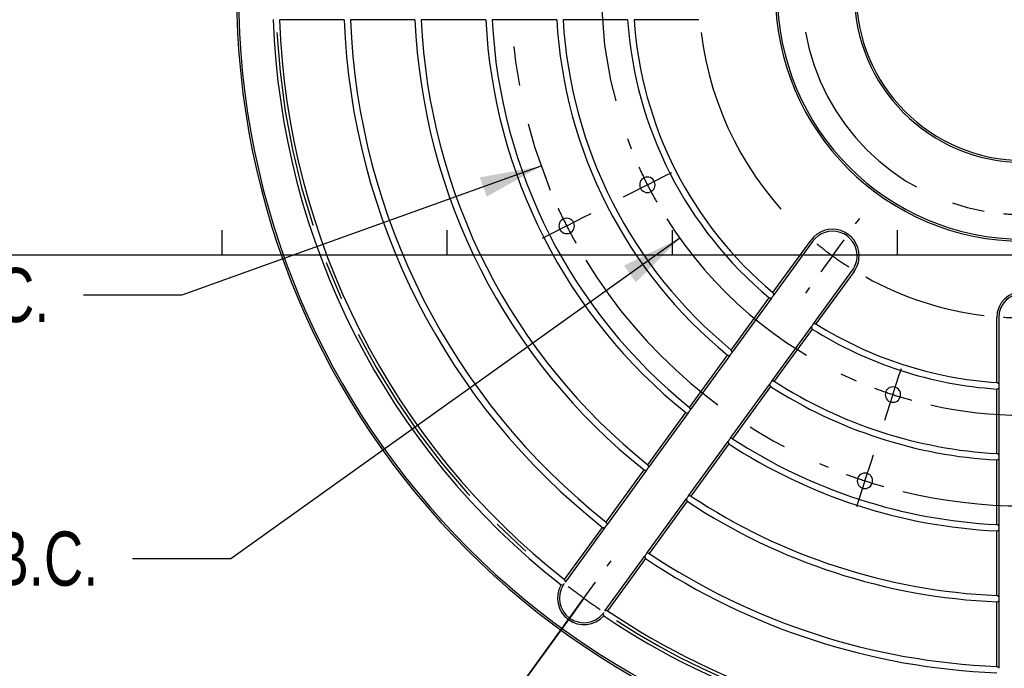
# Model space of a CAD drawing. Header units: inches. Extents: x 0.1 to 11.4, y 0.2 to 8.3.
# Tile 3 of 9: x 1.4 to 3.9, y 3 to 4.7. Entities that reach past the tile are written whole.
import ezdxf

# ---------------------------------------------------------------- set-up
doc = ezdxf.new("R2010")
doc.units = ezdxf.units.IN
doc.header["$MEASUREMENT"] = 0
doc.linetypes.add('CENTERX2', pattern=[0.8, 0.5, -0.1, 0.1, -0.1])
for name, color, linetype in [('BORDER', 1, 'Continuous'), ('CENTER', 151, 'CENTERX2'), ('DIMENSIONS', 150, 'Continuous')]:
    doc.layers.add(name, color=color, linetype=linetype)
doc.styles.add('SLDTEXTSTYLE0', font='TXT', dxfattribs={"width": 0.75})
doc.dimstyles.new('SLDDIMSTYLE0', dxfattribs={"dimtxt": 0.137795, "dimasz": 0.156, "dimexe": 0, "dimexo": 0.0625, "dimgap": 0.034449, "dimtad": 0, "dimtih": 1, "dimtoh": 1, "dimdec": 3, "dimlfac": 2, "dimrnd": 1e-09, "dimzin": 4, "dimdsep": 46, "dimtxsty": 'SLDTEXTSTYLE0', "dimsah": 1, "dimcen": 0, "dimadec": 0, "dimazin": 1, "dimtfac": 1, "dimtdec": 3, "dimtofl": 0, "dimtmove": 0, "dimatfit": 3, "dimfxl": 0, "dimfrac": 2, "dimtolj": 1, "dimtzin": 12, "dimarcsym": 0})
doc.dimstyles.new('SLDDIMSTYLE1', dxfattribs={"dimtxt": 0.137795, "dimasz": 0.156, "dimexe": 0, "dimexo": 0.0625, "dimgap": 0.034449, "dimtad": 0, "dimtih": 1, "dimtoh": 1, "dimdec": 3, "dimlfac": 2, "dimrnd": 1e-09, "dimzin": 12, "dimdsep": 46, "dimtxsty": 'SLDTEXTSTYLE0', "dimsah": 1, "dimcen": 0, "dimadec": 0, "dimazin": 3, "dimtfac": 1, "dimtdec": 3, "dimtofl": 0, "dimtmove": 0, "dimatfit": 3, "dimfxl": 0, "dimfrac": 2, "dimtolj": 1, "dimtzin": 12, "dimarcsym": 0})

# ---------------------------------------------------------------- blocks, each defined once
blk = doc.blocks.new('SW_ANGORDINATE_DIMENSION_5')
at = {"layer": 'DIMENSIONS', "color": 0}
for p, q in [((0.3437, 0.1984), (0.7886, 0.8107)), ((0.7592, 0.7703), (0.3437, 0.1984))]:
    blk.add_line(p, q, dxfattribs=at)
at = {"layer": 'DIMENSIONS', "color": 0, "insert": (0, 0.1611), "char_height": 0.125, "attachment_point": 1, "style": 'SLDTEXTSTYLE0'}
blk.add_mtext('144°', dxfattribs=at)
blk = doc.blocks.new('_D')
at = {"layer": 'DIMENSIONS'}
for p, q in [((2.3864, 7.5654), (2.1364, 7.5654)), ((3.0326, 6.3914), (2.3864, 7.5654))]:
    blk.add_line(p, q, dxfattribs=at)
blk.add_solid([(3.0326, 6.3914), (2.9802, 6.5406), (2.9346, 6.5156)], dxfattribs=at)
at = {"layer": 'DIMENSIONS', "char_height": 0.1378, "attachment_point": 1, "style": 'SLDTEXTSTYLE0'}
for s, insert in [('%%c', (1.3914, 7.7419)), ('7.600', (1.5992, 7.744)), ('MAX B.C.', (1.3123, 7.5232))]:
    blk.add_mtext(s, dxfattribs=dict(at, insert=insert))
blk = doc.blocks.new('_D_1')
at = {"layer": 'DIMENSIONS'}
for p, q in [((2.1555, 6.9168), (1.9055, 6.9168)), ((3.4262, 5.3652), (2.1555, 6.9168))]:
    blk.add_line(p, q, dxfattribs=at)
blk.add_solid([(3.4262, 5.3652), (3.3474, 5.5024), (3.3072, 5.4694)], dxfattribs=at)
at = {"layer": 'DIMENSIONS', "char_height": 0.1378, "attachment_point": 1, "style": 'SLDTEXTSTYLE0'}
for s, insert in [('%%c', (1.1956, 7.0934)), ('3.300', (1.4034, 7.0955)), ('MIN B.C.', (1.1518, 6.8747))]:
    blk.add_mtext(s, dxfattribs=dict(at, insert=insert))
blk = doc.blocks.new('_D_2')
at = {"layer": 'DIMENSIONS'}
for p, q in [((2.7227, 4.287), (1.8099, 3.9595)), ((1.8099, 3.9595), (1.5599, 3.9595))]:
    blk.add_line(p, q, dxfattribs=at)
blk.add_solid([(2.7227, 4.287), (2.567, 4.2588), (2.5846, 4.2099)], dxfattribs=at)
at = {"layer": 'DIMENSIONS', "char_height": 0.1378, "attachment_point": 1, "style": 'SLDTEXTSTYLE0'}
for s, insert in [('%%c', (0.4864, 4.0267)), ('5.211', (0.6942, 4.0289)), ('B.C.', (1.2041, 4.0289))]:
    blk.add_mtext(s, dxfattribs=dict(at, insert=insert))
blk = doc.blocks.new('_D_3')
at = {"layer": 'DIMENSIONS'}
for p, q in [((3.0758, 4.1041), (1.9343, 3.2898)), ((1.9343, 3.2898), (1.6843, 3.2898))]:
    blk.add_line(p, q, dxfattribs=at)
blk.add_solid([(3.0758, 4.1041), (2.9337, 4.0347), (2.9639, 3.9924)], dxfattribs=at)
at = {"layer": 'DIMENSIONS', "char_height": 0.1378, "attachment_point": 1, "style": 'SLDTEXTSTYLE0'}
for s, insert in [('%%c', (0.6108, 3.357)), ('4.290', (0.8186, 3.3591)), ('B.C.', (1.3285, 3.3591))]:
    blk.add_mtext(s, dxfattribs=dict(at, insert=insert))
blk = doc.blocks.new('_D_4')
at = {"layer": 'DIMENSIONS'}
for p, q in [((4.3673, 4.3511), (5.819, 3.047)), ((5.819, 3.047), (6.069, 3.047))]:
    blk.add_line(p, q, dxfattribs=at)
blk.add_solid([(4.3673, 4.3511), (4.466, 4.2275), (4.5008, 4.2662)], dxfattribs=at)
at = {"layer": 'DIMENSIONS', "char_height": 0.1378, "attachment_point": 1, "style": 'SLDTEXTSTYLE0'}
for s, insert in [('%%c', (6.069, 3.1142)), ('2.250', (6.2768, 3.1163)), ('B.C.', (6.7867, 3.1163))]:
    blk.add_mtext(s, dxfattribs=dict(at, insert=insert))
blk = doc.blocks.new('SW_CENTERMARKSYMBOL_0')
at = {"layer": 'CENTER', "color": 0}
for p, q in [((-0.9111, -1.0267), (-0.8936, -1.0178)), ((-0.9556, -1.0494), (-1.0002, -1.0721)), ((-0.9556, -1.0494), (-0.9111, -1.0267)), ((-1.0002, -1.0721), (-1.0176, -1.081)), ((-1.1162, -1.1312), (-1.0987, -1.1223)), ((-1.1608, -1.1539), (-1.1162, -1.1312)), ((-0.4261, -1.149), (-0.4159, -1.1349)), ((-1.1608, -1.1539), (-1.2053, -1.1766)), ((-1.2053, -1.1766), (-1.2228, -1.1855)), ((-0.4849, -1.2299), (-0.4555, -1.1895)), ((-0.4849, -1.2299), (-0.5143, -1.2704)), ((-0.5437, -1.3108), (-0.554, -1.325)), ((-0.316, -1.535), (-0.3099, -1.5163)), ((-0.3314, -1.5825), (-0.316, -1.535)), ((-0.3314, -1.5825), (-0.3469, -1.6301)), ((-0.3469, -1.6301), (-0.3529, -1.6487)), ((-0.3871, -1.7539), (-0.3811, -1.7353)), ((-0.4026, -1.8015), (-0.3871, -1.7539)), ((-0.4026, -1.8015), (-0.418, -1.849)), ((-0.418, -1.849), (-0.4241, -1.8677)), ((-1.058, -2.0187), (-1.0477, -2.0046)), ((-1.1168, -2.0996), (-1.0874, -2.0592)), ((-1.1168, -2.0996), (-1.1462, -2.1401)), ((-1.1756, -2.1805), (-1.1859, -2.1947))]:
    blk.add_line(p, q, dxfattribs=at)
for radius, start, end in [(1.3028, 124.3981, 202.6019), (1.0725, 125.3423, 201.6577), (1.9, 183.0156, 230.9844), (0.825, 186.9449, 227.0551), (0.5625, 190.1859, 259.8141), (1.0725, 204.3289, 207), (1.0725, 207, 209.6711), (1.3028, 204.801, 207), (0.5625, 264.907, 270), (1.0725, 212.3423, 246.6577), (1.3028, 207, 209.199), (0.825, 230.5275, 234), (1.3028, 211.3981, 247.6019), (0.825, 234, 237.4725), (0.825, 240.9449, 263.0551), (0.825, 266.5275, 270), (1.0725, 249.3289, 252), (1.0725, 252, 254.6711), (1.0725, 257.3423, 282.6577), (1.3028, 249.801, 252), (1.3028, 252, 254.199), (1.3028, 256.3981, 283.6019), (1.9, 232.4922, 234), (1.9, 234, 235.5078), (1.9, 237.0156, 266.9844)]:
    blk.add_arc((0, -0.5625), radius, start, end, dxfattribs=at)

msp = doc.modelspace()

# ---------------------------------------------------------------- linework, layer by layer
at = {"color": 1, "linetype": 'Continuous', "lineweight": 25}
for p, q in [((2.22212, 4.65946), (2.05817, 4.65946)), ((2.40228, 4.65946), (2.2383, 4.65946)), ((2.58247, 4.65946), (2.41846, 4.65946)), ((2.76272, 4.65946), (2.59866, 4.65946)), ((2.94307, 4.65946), (2.77891, 4.65946)), ((3.12389, 4.65946), (2.95927, 4.65946)), ((3.31259, 3.96602), (3.40935, 4.09919)), ((3.4134, 4.09626), (3.31475, 3.96047)), ((3.41587, 3.887), (3.51453, 4.02278)), ((3.51857, 4.01984), (3.42181, 3.88667)), ((3.20659, 3.82011), (3.30307, 3.95291)), ((3.30863, 3.95205), (3.20877, 3.8146)), ((3.41485, 3.88559), (3.41587, 3.887)), ((3.88139, 3.73734), (3.88139, 3.90196)), ((3.88639, 3.90196), (3.88639, 3.73412)), ((3.3099, 3.74113), (3.40975, 3.87857)), ((3.41229, 3.87356), (3.3158, 3.74076)), ((3.10063, 3.67427), (3.19707, 3.80701)), ((3.20265, 3.80619), (3.10284, 3.6688)), ((3.20396, 3.59533), (3.30378, 3.73271)), ((3.88639, 3.73412), (3.88639, 3.73238)), ((3.30629, 3.72766), (3.20985, 3.59492)), ((3.88139, 3.55699), (3.88139, 3.72114)), ((3.88639, 3.72544), (3.88639, 3.72371)), ((3.88639, 3.72371), (3.88639, 3.55382)), ((2.99471, 3.52849), (3.09112, 3.66118)), ((3.09672, 3.66039), (2.99694, 3.52304)), ((3.09806, 3.44957), (3.19785, 3.58691)), ((3.20034, 3.58183), (3.10393, 3.44914)), ((3.19785, 3.58691), (3.19887, 3.58832)), ((3.20294, 3.59393), (3.20396, 3.59533)), ((3.88139, 3.37673), (3.88139, 3.54079)), ((3.88639, 3.55382), (3.88639, 3.55208)), ((3.88639, 3.54515), (3.88639, 3.54341)), ((3.88639, 3.54341), (3.88639, 3.3736)), ((2.88882, 3.38274), (2.9852, 3.5154)), ((2.99082, 3.51463), (2.89106, 3.37731)), ((2.99694, 3.52304), (2.99592, 3.52164)), ((2.99218, 3.30384), (3.09195, 3.44115)), ((3.09442, 3.43605), (2.99804, 3.30339)), ((2.78294, 3.23702), (2.87931, 3.36965)), ((2.88494, 3.3689), (2.78519, 3.2316)), ((2.89106, 3.37731), (2.89004, 3.37591)), ((3.88139, 3.19653), (3.88139, 3.36054)), ((3.88639, 3.3736), (3.88639, 3.37186)), ((3.88639, 3.36493), (3.88639, 3.36319)), ((3.88639, 3.36319), (3.88639, 3.19343)), ((2.88632, 3.15813), (2.98607, 3.29542)), ((2.98853, 3.2903), (2.89216, 3.15766)), ((2.99116, 3.30244), (2.99218, 3.30384)), ((2.78519, 3.2316), (2.78417, 3.2302)), ((3.88139, 3.01637), (3.88139, 3.18035)), ((3.88639, 3.19343), (3.88639, 3.19169)), ((3.88639, 3.18476), (3.88639, 3.18303)), ((3.88639, 3.18303), (3.88639, 3.01329)), ((3.88639, 3.01329), (3.88639, 3.01156))]:
    msp.add_line(p, q, dxfattribs=at)
at = {"color": 1, "linetype": 'Continuous', "lineweight": 25, "flags": 128}
for points in [[(3.31475, 3.96047), (3.31418, 3.95969), (3.31373, 3.95907)], [(3.30965, 3.95345), (3.30908, 3.95267), (3.30863, 3.95205)], [(3.40975, 3.87857), (3.41032, 3.87936), (3.41077, 3.87998)], [(3.20367, 3.80759), (3.2031, 3.8068), (3.20265, 3.80619)], [(3.20877, 3.8146), (3.2082, 3.81382), (3.20775, 3.8132)], [(3.30378, 3.73271), (3.30435, 3.7335), (3.3048, 3.73412)], [(3.30888, 3.73973), (3.30945, 3.74051), (3.3099, 3.74113)], [(3.09774, 3.66179), (3.09717, 3.661), (3.09672, 3.66039)], [(3.10284, 3.6688), (3.10227, 3.66802), (3.10182, 3.6674)], [(2.99184, 3.51603), (2.99127, 3.51524), (2.99082, 3.51463)], [(3.09195, 3.44115), (3.09252, 3.44194), (3.09297, 3.44256)], [(3.09704, 3.44817), (3.09761, 3.44895), (3.09806, 3.44957)], [(2.88596, 3.3703), (2.88539, 3.36951), (2.88494, 3.3689)], [(2.98607, 3.29542), (2.98664, 3.29621), (2.98709, 3.29683)], [(2.8853, 3.15673), (2.88587, 3.15751), (2.88632, 3.15813)]]:
    msp.add_lwpolyline(points, dxfattribs=at)
at = {"color": 1, "linetype": 'Continuous', "lineweight": 25}
for centre, radius, start, end in [((3.94889, 4.72696), 2, 180, 0), ((3.94889, 4.72696), 1.995, 180, 0), ((3.94889, 4.72696), 0.63025, 180, 0), ((3.94889, 4.72696), 0.62525, 180, 0), ((3.94889, 4.72696), 0.43, 180, 0), ((3.94889, 4.72696), 0.425, 180, 0), ((3.94889, 4.72696), 1.90808, 182.01668, 231.98332), ((3.94889, 4.72696), 1.89192, 182.04464, 231.95536), ((3.94889, 4.72696), 1.72808, 182.23858, 231.76142), ((3.94889, 4.72696), 1.71192, 182.25973, 231.74027), ((3.94889, 4.72696), 1.54808, 182.49902, 231.50098), ((3.94889, 4.72696), 1.53192, 182.52541, 231.47459), ((3.94889, 4.72696), 1.36808, 182.82807, 231.17193), ((3.94889, 4.72696), 1.35192, 182.86192, 231.13808), ((3.94889, 4.72696), 1.18808, 183.25697, 230.74303), ((3.94889, 4.72696), 1.17192, 183.30195, 230.69805), ((3.94889, 4.72696), 1.00808, 183.83933, 230.16067), ((3.94889, 4.72696), 0.99192, 183.902, 230.098), ((2.99328, 4.24005), 0.01963, 0, 180), ((2.99328, 4.24005), 0.01963, 180, 0), ((2.78813, 4.13552), 0.01963, 0, 180), ((2.78813, 4.13552), 0.01963, 180, 0), ((3.46396, 4.05952), 0.0675, 0, 144), ((3.46396, 4.05952), 0.0625, 0, 144), ((3.46396, 4.05952), 0.0625, 324, 0), ((3.46396, 4.05952), 0.0675, 324, 0), ((3.94889, 3.90196), 0.0675, 0, 180), ((3.94889, 3.90196), 0.0625, 0, 180), ((3.94889, 4.72696), 0.99192, 237.902, 266.098), ((3.94889, 4.72696), 1.00808, 237.83933, 266.16067), ((3.94889, 4.72696), 1.17192, 237.30195, 266.69805), ((3.94889, 4.72696), 1.18808, 237.25697, 266.74303), ((3.61747, 3.70695), 0.01963, 0, 180), ((3.61747, 3.70695), 0.01963, 180, 0), ((3.94889, 4.72696), 1.36808, 236.82807, 267.17193), ((3.94889, 4.72696), 1.35192, 236.86192, 267.13808), ((3.54631, 3.48797), 0.01963, 0, 180), ((3.54631, 3.48797), 0.01963, 180, 0), ((3.94889, 4.72696), 1.54808, 236.49902, 267.50098), ((3.94889, 4.72696), 1.53192, 236.52541, 267.47459), ((3.94889, 4.72696), 1.72808, 236.23858, 267.76142), ((3.94889, 4.72696), 1.71192, 236.25973, 267.74027), ((2.83209, 3.18983), 0.0675, 149.86807, 318.13193), ((2.83209, 3.18983), 0.0625, 147.83048, 320.16952), ((3.94889, 4.72696), 1.89192, 236.04464, 267.95536), ((3.94889, 4.72696), 1.90808, 236.01668, 267.98332)]:
    msp.add_arc(centre, radius, start, end, dxfattribs=at)
for points, knots in [([(3.31373, 3.95907), (3.31365, 3.95897), (3.31351, 3.95876), (3.31321, 3.95835), (3.31265, 3.95759), (3.31168, 3.95626), (3.31066, 3.95485), (3.31, 3.95393), (3.30976, 3.95361), (3.30965, 3.95345)], [0, 0, 0, 0, 0.0827416, 0.165751, 0.2516021, 0.5001168, 0.7486513, 0.8746504, 1, 1, 1, 1]), ([(3.41077, 3.87998), (3.41085, 3.88008), (3.41099, 3.88028), (3.41129, 3.88069), (3.41185, 3.88146), (3.41282, 3.88279), (3.41384, 3.88419), (3.4145, 3.88511), (3.41474, 3.88543), (3.41485, 3.88559)], [0, 0, 0, 0, 0.0827415, 0.1657509, 0.2516022, 0.5001165, 0.748651, 0.8746503, 1, 1, 1, 1]), ([(3.20775, 3.8132), (3.20768, 3.8131), (3.20753, 3.8129), (3.20723, 3.81249), (3.20667, 3.81172), (3.20571, 3.81039), (3.20469, 3.80899), (3.20402, 3.80807), (3.20379, 3.80775), (3.20367, 3.80759)], [0, 0, 0, 0, 0.0827479, 0.1657592, 0.2516071, 0.5001136, 0.748643, 0.8746413, 1, 1, 1, 1]), ([(3.3048, 3.73412), (3.30487, 3.73422), (3.30502, 3.73442), (3.30532, 3.73483), (3.30587, 3.7356), (3.30684, 3.73692), (3.30786, 3.73833), (3.30853, 3.73925), (3.30876, 3.73957), (3.30888, 3.73973)], [0, 0, 0, 0, 0.0827479, 0.1657591, 0.2516071, 0.5001134, 0.7486429, 0.8746413, 1, 1, 1, 1]), ([(3.88639, 3.73238), (3.88639, 3.73226), (3.88639, 3.73201), (3.88639, 3.7315), (3.88639, 3.73056), (3.88639, 3.72891), (3.88639, 3.72717), (3.88639, 3.72603), (3.88639, 3.72564), (3.88639, 3.72544)], [0, 0, 0, 0, 0.0822336, 0.1650355, 0.250957, 0.4998132, 0.749147, 0.8754185, 1, 1, 1, 1]), ([(3.10182, 3.6674), (3.10174, 3.6673), (3.1016, 3.6671), (3.1013, 3.66669), (3.10074, 3.66592), (3.09978, 3.66459), (3.09876, 3.66319), (3.09809, 3.66227), (3.09786, 3.66195), (3.09774, 3.66179)], [0, 0, 0, 0, 0.0827519, 0.1657643, 0.2516102, 0.5001116, 0.7486378, 0.8746356, 1, 1, 1, 1]), ([(3.19887, 3.58832), (3.19894, 3.58842), (3.19909, 3.58862), (3.19939, 3.58903), (3.19994, 3.5898), (3.20091, 3.59112), (3.20193, 3.59253), (3.2026, 3.59345), (3.20283, 3.59377), (3.20294, 3.59393)], [0, 0, 0, 0, 0.0827519, 0.1657643, 0.2516102, 0.5001114, 0.7486377, 0.8746356, 1, 1, 1, 1]), ([(3.88639, 3.55208), (3.88639, 3.55196), (3.88639, 3.55171), (3.88639, 3.5512), (3.88639, 3.55026), (3.88639, 3.54861), (3.88639, 3.54687), (3.88639, 3.54574), (3.88639, 3.54534), (3.88639, 3.54515)], [0, 0, 0, 0, 0.0824867, 0.165294, 0.2509729, 0.4999769, 0.7495828, 0.8754893, 1, 1, 1, 1]), ([(2.99592, 3.52164), (2.99584, 3.52154), (2.9957, 3.52134), (2.9954, 3.52093), (2.99484, 3.52016), (2.99388, 3.51883), (2.99286, 3.51743), (2.99219, 3.51651), (2.99196, 3.51619), (2.99184, 3.51603)], [0, 0, 0, 0, 0.0827546, 0.1657677, 0.2516123, 0.5001102, 0.7486343, 0.8746318, 1, 1, 1, 1]), ([(3.09297, 3.44256), (3.09304, 3.44266), (3.09319, 3.44286), (3.09349, 3.44327), (3.09404, 3.44404), (3.09501, 3.44537), (3.09603, 3.44677), (3.0967, 3.44769), (3.09693, 3.44801), (3.09704, 3.44817)], [0, 0, 0, 0, 0.0827546, 0.1657677, 0.2516123, 0.5001101, 0.7486342, 0.8746318, 1, 1, 1, 1]), ([(2.89004, 3.37591), (2.88996, 3.37581), (2.88982, 3.37561), (2.88952, 3.3752), (2.88896, 3.37443), (2.888, 3.3731), (2.88698, 3.3717), (2.88631, 3.37078), (2.88608, 3.37046), (2.88596, 3.3703)], [0, 0, 0, 0, 0.0827565, 0.1657702, 0.2516137, 0.5001092, 0.7486319, 0.8746291, 1, 1, 1, 1]), ([(3.88639, 3.37186), (3.88639, 3.37174), (3.88639, 3.37149), (3.88639, 3.37098), (3.88639, 3.37004), (3.88639, 3.36839), (3.88639, 3.36666), (3.88639, 3.36552), (3.88639, 3.36512), (3.88639, 3.36493)], [0, 0, 0, 0, 0.0823679, 0.1651742, 0.2509692, 0.4998912, 0.7493704, 0.8754588, 1, 1, 1, 1]), ([(2.98709, 3.29683), (2.98716, 3.29693), (2.98731, 3.29713), (2.98761, 3.29754), (2.98816, 3.29831), (2.98913, 3.29963), (2.99015, 3.30104), (2.99082, 3.30196), (2.99105, 3.30228), (2.99116, 3.30244)], [0, 0, 0, 0, 0.08275647, 0.16577015, 0.25161375, 0.50010918, 0.74863181, 0.87462909, 1, 1, 1, 1]), ([(2.78153, 3.22656), (2.78138, 3.22636), (2.78109, 3.22595), (2.78071, 3.22541), (2.78038, 3.22492), (2.78022, 3.22468), (2.78014, 3.22456)], [0, 0, 0, 0, 0.2493871, 0.4999795, 0.7505886, 1, 1, 1, 1]), ([(3.88639, 3.19169), (3.88639, 3.19157), (3.88639, 3.19132), (3.88639, 3.19081), (3.88639, 3.18986), (3.88639, 3.18822), (3.88639, 3.18649), (3.88639, 3.18535), (3.88639, 3.18496), (3.88639, 3.18476)], [0, 0, 0, 0, 0.0826521, 0.1656593, 0.2515924, 0.5001187, 0.74927, 0.875449, 1, 1, 1, 1]), ([(2.88119, 3.15114), (2.88127, 3.15126), (2.88145, 3.15148), (2.88181, 3.15195), (2.88221, 3.15248), (2.88251, 3.15289), (2.88266, 3.15309)], [0, 0, 0, 0, 0.2493721, 0.4999929, 0.7505734, 1, 1, 1, 1])]:
    msp.add_open_spline(points, degree=3, knots=knots, dxfattribs=at)
for points in [[(3.31475, 3.96047), (3.31403, 3.96232), (3.31331, 3.96417), (3.31259, 3.96602)], [(3.30307, 3.95291), (3.30492, 3.95262), (3.30677, 3.95233), (3.30863, 3.95205)], [(3.42181, 3.88667), (3.41983, 3.88677), (3.41785, 3.88688), (3.41587, 3.887)], [(3.40975, 3.87857), (3.4106, 3.8769), (3.41144, 3.87523), (3.41229, 3.87356)], [(3.19707, 3.80701), (3.19893, 3.80673), (3.20079, 3.80646), (3.20265, 3.80619)], [(3.20877, 3.8146), (3.20804, 3.81644), (3.20731, 3.81827), (3.20659, 3.82011)], [(3.30378, 3.73271), (3.30461, 3.73103), (3.30545, 3.72934), (3.30629, 3.72766)], [(3.3158, 3.74076), (3.31383, 3.74088), (3.31186, 3.741), (3.3099, 3.74113)], [(3.88639, 3.73412), (3.88472, 3.73519), (3.88305, 3.73626), (3.88139, 3.73734)], [(3.88139, 3.72114), (3.88305, 3.72199), (3.88472, 3.72285), (3.88639, 3.72371)], [(3.09112, 3.66118), (3.09299, 3.66091), (3.09485, 3.66065), (3.09672, 3.66039)], [(3.10284, 3.6688), (3.1021, 3.67063), (3.10136, 3.67245), (3.10063, 3.67427)], [(3.19785, 3.58691), (3.19868, 3.58522), (3.1995, 3.58352), (3.20034, 3.58183)], [(3.20985, 3.59492), (3.20789, 3.59506), (3.20593, 3.59519), (3.20396, 3.59533)], [(3.88639, 3.55382), (3.88472, 3.55487), (3.88305, 3.55593), (3.88139, 3.55699)], [(3.88139, 3.54079), (3.88305, 3.54166), (3.88472, 3.54254), (3.88639, 3.54341)], [(2.9852, 3.5154), (2.98708, 3.51514), (2.98895, 3.51488), (2.99082, 3.51463)], [(2.99694, 3.52304), (2.99619, 3.52486), (2.99545, 3.52667), (2.99471, 3.52849)], [(3.09195, 3.44115), (3.09277, 3.43945), (3.09359, 3.43775), (3.09442, 3.43605)], [(3.10393, 3.44914), (3.10198, 3.44928), (3.10002, 3.44942), (3.09806, 3.44957)], [(2.89106, 3.37731), (2.89031, 3.37912), (2.88956, 3.38093), (2.88882, 3.38274)], [(2.87931, 3.36965), (2.88119, 3.3694), (2.88307, 3.36915), (2.88494, 3.3689)], [(3.88639, 3.3736), (3.88472, 3.37464), (3.88305, 3.37568), (3.88139, 3.37673)], [(3.88139, 3.36054), (3.88305, 3.36142), (3.88472, 3.36231), (3.88639, 3.36319)], [(2.98607, 3.29542), (2.98689, 3.29372), (2.98771, 3.29201), (2.98853, 3.2903)], [(2.99804, 3.30339), (2.99609, 3.30354), (2.99413, 3.30369), (2.99218, 3.30384)], [(2.78519, 3.2316), (2.78444, 3.2334), (2.78369, 3.23521), (2.78294, 3.23702)], [(2.77372, 3.22371), (2.77554, 3.22351), (2.77736, 3.22331), (2.77919, 3.2231)], [(2.78014, 3.22456), (2.77981, 3.22408), (2.7795, 3.22359), (2.77919, 3.2231)], [(3.88639, 3.19343), (3.88472, 3.19446), (3.88305, 3.19549), (3.88139, 3.19653)], [(3.88139, 3.18035), (3.88305, 3.18124), (3.88472, 3.18213), (3.88639, 3.18303)], [(2.89216, 3.15766), (2.89021, 3.15782), (2.88827, 3.15797), (2.88632, 3.15813)], [(2.88009, 3.14979), (2.88046, 3.15024), (2.88083, 3.15069), (2.88119, 3.15114)], [(2.88009, 3.14979), (2.88085, 3.14812), (2.88161, 3.14645), (2.88236, 3.14478)], [(3.88639, 3.01329), (3.88472, 3.01432), (3.88305, 3.01534), (3.88139, 3.01637)]]:
    msp.add_open_spline(points, degree=3, dxfattribs=at)
at = {"layer": 'BORDER'}
for p, q in [((1.91237, 4.06241), (1.91237, 4.12491)), ((2.48459, 4.06241), (2.48459, 4.12491)), ((3.05681, 4.06241), (3.05681, 4.12491)), ((3.62903, 4.06241), (3.62903, 4.12491)), ((0.1957, 4.06241), (5.3457, 4.06241))]:
    msp.add_line(p, q, dxfattribs=at)

# ---------------------------------------------------------------- block references
at = {"layer": 'CENTER'}
msp.add_blockref('SW_CENTERMARKSYMBOL_0', (3.94889, 5.28946), dxfattribs=at)
at = {"layer": 'DIMENSIONS'}
msp.add_blockref('SW_ANGORDINATE_DIMENSION_5', (2.04348, 2.37908), dxfattribs=at)

# ---------------------------------------------------------------- dimensions: what is measured, and where the dimension line sits
for p1, p2, text, dimstyle, picture, middle in [((4.86515, 3.06249), (3.03263, 6.39143), '<>\\PMAX B.C.', 'SLDDIMSTYLE0', '_D', (1.72435, 7.56537)), ((4.47161, 4.08869), (3.42617, 5.36523), '<>\\PMIN B.C.', 'SLDDIMSTYLE0', '_D_1', (1.52863, 6.91683)), ((4.822, 5.34979), (3.07577, 4.10412), '<> B.C.', 'SLDDIMSTYLE0', '_D_3', (1.14754, 3.28983)), ((5.17511, 5.16689), (2.72266, 4.28703), '<> B.C.', 'SLDDIMSTYLE1', '_D_2', (1.02315, 3.95955)), ((3.53043, 5.10286), (4.36734, 4.35106), '<> B.C.', 'SLDDIMSTYLE0', '_D_4', (6.60574, 3.04703))]:
    dim = msp.add_diameter_dim_2p(p1=p1, p2=p2, text=text, dimstyle=dimstyle, dxfattribs=at)
    dim.commit()
    dim.dimension.update_dxf_attribs({"geometry": picture, "text_midpoint": middle, "dimtype": 163})

doc.saveas('drawing.dxf')
